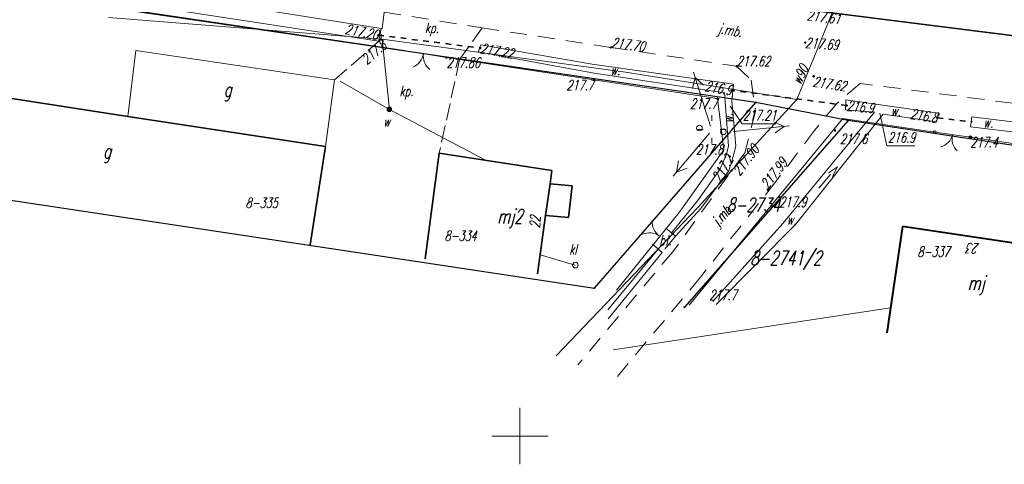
# Model space of a CAD drawing. Header units: millimetres. Extents: x 7501998 to 7504402, y 5666312 to 5667240.
# Tile 40 of 51: x 7503856 to 7503943, y 5666598 to 5666637. Entities that reach past the tile are written whole.
import ezdxf
from ezdxf.enums import TextEntityAlignment as Align

# ---------------------------------------------------------------- set-up
doc = ezdxf.new("R2010")
doc.units = ezdxf.units.MM
doc.header["$MEASUREMENT"] = 0
for name, pattern in [('1', [0]), ('3', [1, 0.5, -0.5]), ('4', [2.5, 1.5, -1]), ('BGS', [7.5, 7.5]), ('KOR', [0]), ('KOU', [2, 1.5, -0.5])]:
    doc.linetypes.add(name, pattern=pattern)
doc.layers.get('0').update_dxf_attribs({"color": 250, "linetype": 'CONTINUOUS', "lineweight": 100})
for name, color, linetype, lineweight in [('Dzialki', 7, '1', 30), ('EADTD_T_0', 7, 'CONTINUOUS', 18), ('EBUOA_T_1', 7, 'CONTINUOUS', 25), ('EBUPP_L_1', 7, '1', 40), ('EBUPP_L_2', 7, '1', 18), ('EBUPP_L_3', 7, '1', 35), ('EBUTN_T_0', 11, 'CONTINUOUS', 18), ('EUZOU_T_3', 7, 'CONTINUOUS', 18), ('EUZPU_L_3', 7, 'KOR', 18), ('EUZPU_L_7', 7, 'KOR', 18), ('Numery_dzialek', 7, 'CONTINUOUS', 18), ('Podzial_sekcyjny_krzyze', 7, '1', 18), ('Punkty', 7, 'CONTINUOUS', 9), ('SDROK_T_0', 7, 'CONTINUOUS', 18), ('SDROK_T_1', 7, 'CONTINUOUS', 18), ('SDRPK_L_0', 7, '1', 35), ('SDRPK_L_1', 7, '4', 18), ('SDRPT_L_0', 7, '3', 35), ('SZOPO_L_0', 7, 'BGS', 18), ('SZOPO_T_0', 7, 'CONTINUOUS', 18), ('UEEPA_T_3', 7, 'CONTINUOUS', 18), ('UKKOA_T_3', 14, 'CONTINUOUS', 18), ('UKKPA_T_7', 23, 'CONTINUOUS', 18), ('UKKPOR_L_1', 23, '1', 18), ('UWWOA_T_0', 5, 'CONTINUOUS', 18), ('UWWOO_T_0', 5, 'CONTINUOUS', 18), ('UWWPA_T_1', 5, 'CONTINUOUS', 18), ('UWWPO_L_1', 5, '1', 18), ('WUKOS_T_0', 7, 'CONTINUOUS', 35), ('WUKOS_T_1', 7, 'CONTINUOUS', 15)]:
    doc.layers.add(name, color=color, linetype=linetype, lineweight=lineweight)
doc.styles.get("Standard").update_dxf_attribs({"font": 'Simplex.SHX', "width": 0.75})

# ---------------------------------------------------------------- blocks, each defined once
blk = doc.blocks.new('GRO')
at = {"linetype": 'Continuous'}
blk.add_circle((0, 0), 0.045, dxfattribs=at)
blk = doc.blocks.new('KCI')
at = {"linetype": 'Continuous'}
for p, q in [((0, 0), (1.585, 0)), ((1.585, 0.25), (2.5, 0)), ((1.585, -0.25), (2.5, 0))]:
    blk.add_line(p, q, dxfattribs=at)
blk = doc.blocks.new('BGB')
at = {"linetype": 'Continuous'}
for centre, start, end in [((-1.5, 0), 359.99955, 60), ((1.5, 0), 120, 180.00045)]:
    blk.add_arc(centre, 1.5, start, end, dxfattribs=at)
blk = doc.blocks.new('ARM')
at = {"linetype": 'Continuous'}
blk.add_circle((0, 0), 0.125, dxfattribs=at)
blk = doc.blocks.new('SLS')
at = {"linetype": 'Continuous'}
blk.add_circle((0, 0), 0.25, dxfattribs=at)
blk = doc.blocks.new('PNN')
at = {"linetype": 'Continuous'}
for p, q in [((0.25, 0), (5.25, 0)), ((3.9, 0.5), (4.76605, 0)), ((4.76605, 0), (3.9, -0.5))]:
    blk.add_line(p, q, dxfattribs=at)
blk = doc.blocks.new('LAT')
at = {"linetype": 'Continuous'}
for p, q in [((-0.53035, 0.53035), (-0.8839, 0.8839)), ((0.53035, 0.53035), (0.8839, 0.8839)), ((-0.53035, -0.53035), (-0.8839, -0.8839)), ((0.53035, -0.53035), (0.8839, -0.8839))]:
    blk.add_line(p, q, dxfattribs=at)
blk = doc.blocks.new('WLZ')
at = {"linetype": 'Continuous'}
blk.add_circle((0, 0), 0.25, dxfattribs=at)
blk = doc.blocks.new('ZAS')
at = {"linetype": 'Continuous'}
for radius in [0.2, 0.175, 0.15, 0.125, 0.1, 0.075, 0.05, 0.025, 0.00715]:
    blk.add_circle((0, 0), radius, dxfattribs=at)
blk = doc.blocks.new('WSP')
at = {"linetype": 'Continuous'}
blk.add_circle((0, 0), 0.045, dxfattribs=at)

msp = doc.modelspace()

# ---------------------------------------------------------------- linework, layer by layer
at = {"layer": 'Dzialki'}
for p, q in [((7503920.91, 5666629.58), (7503776.07, 5666650.87)), ((7503773.28, 5666633.24), (7503906.6, 5666613.12)), ((7503906.6, 5666613.12), (7503920.91, 5666629.58)), ((7503929.07, 5666627.98), (7503920.91, 5666629.58)), ((7503929.07, 5666627.98), (7503914.57, 5666611.43)), ((7503954.57, 5666624.12), (7503929.07, 5666627.98))]:
    msp.add_line(p, q, dxfattribs=at)
at = {"layer": 'EBUPP_L_1', "linetype": '1'}
for p, q in [((7503933.879, 5666618.587), (7503932.51, 5666609.156)), ((7503944.746, 5666616.958), (7503933.879, 5666618.587))]:
    msp.add_line(p, q, dxfattribs=at)
at = {"layer": 'EBUPP_L_2', "linetype": '1'}
for p, q in [((7503865.983, 5666634.181), (7503865.27, 5666628.349)), ((7503883.588, 5666631.59), (7503865.983, 5666634.181)), ((7503882.794, 5666625.669), (7503883.588, 5666631.59))]:
    msp.add_line(p, q, dxfattribs=at)
at = {"layer": 'EBUPP_L_3', "linetype": '1'}
for p, q in [((7503845.76, 5666631.34), (7503865.27, 5666628.35)), ((7503865.27, 5666628.35), (7503882.79, 5666625.67)), ((7503882.79, 5666625.67), (7503881.42, 5666616.97)), ((7503892.85, 5666625.09), (7503891.6, 5666615.73)), ((7503892.85, 5666625.09), (7503902.84, 5666623.55)), ((7503902.67, 5666622.38), (7503902.84, 5666623.55)), ((7503902.28, 5666619.57), (7503902.67, 5666622.38)), ((7503904.641, 5666622.193), (7503902.67, 5666622.381)), ((7503904.294, 5666619.383), (7503904.641, 5666622.193)), ((7503901.57, 5666614.4), (7503902.28, 5666619.57)), ((7503902.283, 5666619.57), (7503904.294, 5666619.383))]:
    msp.add_line(p, q, dxfattribs=at)
at = {"layer": 'EUZPU_L_3', "linetype": '1'}
for p, q in [((7503860.41, 5666640.47), (7503887.72, 5666636.15)), ((7503887.49, 5666635.03), (7503860.25, 5666639.19)), ((7503887.72, 5666636.15), (7503887.49, 5666635.03)), ((7503896.29, 5666634.08), (7503896.55, 5666634.69)), ((7503906.41, 5666632.98), (7503896.55, 5666634.69)), ((7503896.29, 5666634.08), (7503906.58, 5666632.18)), ((7503906.41, 5666632.98), (7503918.93, 5666631.2)), ((7503918.12, 5666630.44), (7503906.58, 5666632.18)), ((7503918.12, 5666630.44), (7503918.47, 5666625.7)), ((7503928.86, 5666629.81), (7503928.84, 5666628.92)), ((7503937.09, 5666628.62), (7503928.86, 5666629.81)), ((7503928.84, 5666628.92), (7503931.42, 5666628.71)), ((7503932.18, 5666628.53), (7503936.9, 5666627.86)), ((7503936.9, 5666627.86), (7503937.09, 5666628.62)), ((7503939.92, 5666627.42), (7503940.041, 5666628.307)), ((7503940.041, 5666628.307), (7503946.05, 5666627.56)), ((7503945.87, 5666626.7), (7503939.92, 5666627.42)), ((7503918.47, 5666625.7), (7503918.26, 5666624.92)), ((7503918.8, 5666624.47), (7503919.14, 5666625.7)), ((7503918.26, 5666624.92), (7503917.699, 5666623.629))]:
    msp.add_line(p, q, dxfattribs=at)
at = {"layer": 'EUZPU_L_3', "linetype": 'KOR'}
for p, q in [((7503915.729, 5666620.85), (7503913.414, 5666618.03)), ((7503913.77, 5666617.73), (7503916.014, 5666620.173)), ((7503913.414, 5666618.03), (7503913.77, 5666617.73)), ((7503907.8, 5666611.192), (7503912.254, 5666616.582)), ((7503912.6, 5666616.29), (7503907.82, 5666610.41)), ((7503912.254, 5666616.582), (7503912.6, 5666616.29))]:
    msp.add_line(p, q, dxfattribs=at)
at = {"layer": 'EUZPU_L_7', "linetype": '3'}
for p, q in [((7503918.76, 5666629.73), (7503918.93, 5666631.2)), ((7503918.76, 5666629.73), (7503918.93, 5666631.2)), ((7503917.699, 5666623.629), (7503915.729, 5666620.85)), ((7503917.699, 5666623.629), (7503915.729, 5666620.85)), ((7503918.492, 5666623.512), (7503916.014, 5666620.173)), ((7503918.492, 5666623.512), (7503916.014, 5666620.173))]:
    msp.add_line(p, q, dxfattribs=at)
at = {"layer": 'EUZPU_L_7', "linetype": '1'}
for p, q in [((7503918.76, 5666629.73), (7503918.93, 5666631.2)), ((7503918.76, 5666629.73), (7503919.14, 5666625.7)), ((7503931.42, 5666628.71), (7503923.284, 5666618.855)), ((7503932.18, 5666628.53), (7503924.428, 5666618.799)), ((7503918.492, 5666623.512), (7503918.8, 5666624.47)), ((7503917.699, 5666623.629), (7503915.729, 5666620.85)), ((7503918.492, 5666623.512), (7503916.014, 5666620.173))]:
    msp.add_line(p, q, dxfattribs=at)
at = {"layer": 'EUZPU_L_7', "linetype": 'KOR'}
for p, q in [((7503923.284, 5666618.855), (7503917.09, 5666611.922)), ((7503924.428, 5666618.799), (7503917.39, 5666611.658))]:
    msp.add_line(p, q, dxfattribs=at)
at = {"layer": 'Podzial_sekcyjny_krzyze'}
for p, q in [((7503900, 5666597.5), (7503900, 5666602.5)), ((7503897.5, 5666600), (7503902.5, 5666600))]:
    msp.add_line(p, q, dxfattribs=at)
at = {"layer": 'SDRPK_L_0', "linetype": '1'}
msp.add_line((7503925.5, 5666637.78), (7503945.54, 5666635.27), dxfattribs=at)
at = {"layer": 'SDRPK_L_1', "linetype": 'KOU'}
for p, q in [((7503887.964, 5666637.593), (7503887.675, 5666635.164)), ((7503896.66, 5666636.2), (7503894.66, 5666633.4)), ((7503887.675, 5666635.164), (7503883.588, 5666631.59)), ((7503894.66, 5666633.4), (7503892.85, 5666625.09))]:
    msp.add_line(p, q, dxfattribs=at)
at = {"layer": 'SDRPK_L_1', "linetype": '4'}
for p, q in [((7503887.964, 5666637.593), (7503896.66, 5666636.2)), ((7503896.66, 5666636.2), (7503908.06, 5666634.46)), ((7503908.06, 5666634.46), (7503919.2, 5666632.79)), ((7503919.2, 5666632.79), (7503920.492, 5666631.552)), ((7503920.492, 5666631.552), (7503920.875, 5666628.782)), ((7503930.137, 5666631.272), (7503928.065, 5666629.491)), ((7503946.1, 5666629.19), (7503930.137, 5666631.272)), ((7503928.065, 5666629.491), (7503926.107, 5666627.108)), ((7503920.875, 5666628.782), (7503919.91, 5666625.13)), ((7503926.107, 5666627.108), (7503922.682, 5666622.584)), ((7503919.91, 5666625.13), (7503913.548, 5666616.353)), ((7503922.682, 5666622.584), (7503916.001, 5666614.105)), ((7503913.77, 5666617.73), (7503912.6, 5666616.29)), ((7503913.77, 5666617.73), (7503912.933, 5666618.437)), ((7503912.6, 5666616.29), (7503911.736, 5666617.02)), ((7503913.548, 5666616.353), (7503905.139, 5666606.322)), ((7503916.001, 5666614.105), (7503908.001, 5666604.515))]:
    msp.add_line(p, q, dxfattribs=at)
at = {"layer": 'SDRPT_L_0', "linetype": '3'}
for p, q in [((7503887.46, 5666635.56), (7503896.5, 5666634.4)), ((7503928.95, 5666629.31), (7503918.79, 5666630.66)), ((7503936.99, 5666628.21), (7503940.05, 5666627.85))]:
    msp.add_line(p, q, dxfattribs=at)
at = {"layer": 'SZOPO_L_0', "linetype": 'BGS'}
for p, q in [((7503859.73, 5666638.68), (7503889.4, 5666634.25)), ((7503893.5, 5666633.56), (7503889.4, 5666634.25)), ((7503894.66, 5666633.4), (7503893.5, 5666633.56)), ((7503917.49, 5666629.93), (7503894.66, 5666633.4)), ((7503917.49, 5666629.93), (7503918.06, 5666625.39)), ((7503928.59, 5666628.15), (7503915, 5666611.62)), ((7503936.74, 5666626.95), (7503928.59, 5666628.15)), ((7503939.9, 5666626.5), (7503936.74, 5666626.95)), ((7503939.9, 5666626.5), (7503936.74, 5666626.95)), ((7503946.09, 5666625.59), (7503939.9, 5666626.5)), ((7503946.09, 5666625.59), (7503939.9, 5666626.5)), ((7503918.06, 5666625.39), (7503914.106, 5666619.826)), ((7503908.56, 5666612.95), (7503914.106, 5666619.826))]:
    msp.add_line(p, q, dxfattribs=at)
at = {"layer": 'UKKPOR_L_1', "linetype": '1'}
msp.add_line((7503901.801, 5666616.086), (7503904.895, 5666615.166), dxfattribs=at)
at = {"layer": 'UWWPO_L_1', "linetype": '1'}
for p, q in [((7503924.534, 5666629.857), (7503928.993, 5666640.793)), ((7503863.572, 5666637.124), (7503887.795, 5666635.186)), ((7503863.572, 5666637.124), (7503887.795, 5666635.186)), ((7503887.795, 5666635.186), (7503888.441, 5666628.969)), ((7503887.795, 5666635.186), (7503909.354, 5666632.28)), ((7503887.795, 5666635.186), (7503888.441, 5666628.969)), ((7503887.795, 5666635.186), (7503909.354, 5666632.28)), ((7503909.354, 5666632.28), (7503924.534, 5666629.857)), ((7503909.354, 5666632.28), (7503924.534, 5666629.857)), ((7503909.354, 5666632.28), (7503924.534, 5666629.857)), ((7503888.441, 5666628.969), (7503884.081, 5666631.472)), ((7503888.441, 5666628.969), (7503884.081, 5666631.472)), ((7503924.534, 5666629.857), (7503915.728, 5666620.226)), ((7503924.534, 5666629.857), (7503915.728, 5666620.226)), ((7503888.441, 5666628.969), (7503897.001, 5666624.451)), ((7503888.441, 5666628.969), (7503897.001, 5666624.451)), ((7503915.728, 5666620.226), (7503903.224, 5666607.106)), ((7503915.728, 5666620.226), (7503903.224, 5666607.106)), ((7503908.27, 5666607.65), (7503932.831, 5666611.367))]:
    msp.add_line(p, q, dxfattribs=at)
at = {"layer": 'WUKOS_T_1', "linetype": 'Continuous'}
for p, q in [((7503918.634, 5666629.252), (7503919.682, 5666627.697)), ((7503931.881, 5666628.639), (7503932.509, 5666625.731)), ((7503931.881, 5666628.639), (7503932.509, 5666625.731)), ((7503919.682, 5666627.697), (7503922.678, 5666627.697)), ((7503932.509, 5666625.731), (7503934.985, 5666625.731)), ((7503932.509, 5666625.731), (7503934.985, 5666625.731))]:
    msp.add_line(p, q, dxfattribs=at)

# ---------------------------------------------------------------- block references
at = {"layer": 'EUZOU_T_3', "rotation": 48.50354018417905}
msp.add_blockref('KCI', (7503926.465, 5666621.995), dxfattribs=at)
msp.add_blockref('KCI', (7503926.465, 5666621.995), dxfattribs=at)
at = {"layer": 'Punkty'}
for p in [(7503920.91, 5666629.58), (7503929.07, 5666627.98), (7503906.6, 5666613.12), (7503914.57, 5666611.43)]:
    msp.add_blockref('GRO', p, dxfattribs=at)
at = {"layer": 'SZOPO_T_0'}
for p, rotation in [((7503891.45, 5666633.905), 171.9600017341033), ((7503938.32, 5666626.725), 165.8200031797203), ((7503912.35, 5666617.747), 54.48266046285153)]:
    msp.add_blockref('BGB', p, dxfattribs=dict(at, rotation=rotation))
for p in [(7503936.74, 5666626.95), (7503936.74, 5666626.95), (7503939.9, 5666626.5), (7503939.9, 5666626.5)]:
    msp.add_blockref('ARM', p, dxfattribs=at)
at = {"layer": 'UEEPA_T_3'}
for name, p, rotation in [('PNN', (7503916.954, 5666627.255), 107.5924355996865), ('PNN', (7503916.954, 5666627.255), 107.5924355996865), ('LAT', (7503916.995, 5666627.195), 135.0000039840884), ('LAT', (7503916.995, 5666627.195), 135.0000039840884), ('PNN', (7503916.954, 5666627.062), 229.9014390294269), ('PNN', (7503916.954, 5666627.062), 229.9014390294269), ('SLS', (7503918.022, 5666626.977), 224.7728685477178), ('SLS', (7503918.022, 5666626.977), 224.7728685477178), ('PNN', (7503918.667, 5666626.976), 5.886602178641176), ('PNN', (7503918.667, 5666626.976), 5.886602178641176)]:
    msp.add_blockref(name, p, dxfattribs=dict(at, rotation=rotation))
msp.add_blockref('SLS', (7503915.907, 5666627.313), dxfattribs=at)
msp.add_blockref('SLS', (7503915.907, 5666627.313), dxfattribs=at)
at = {"layer": 'UKKPA_T_7'}
msp.add_blockref('WLZ', (7503904.912, 5666615.159), dxfattribs=at)
at = {"layer": 'UWWPA_T_1'}
msp.add_blockref('ZAS', (7503888.441, 5666628.969), dxfattribs=at)
msp.add_blockref('ZAS', (7503888.441, 5666628.969), dxfattribs=at)
at = {"layer": 'WUKOS_T_0'}
for p in [(7503887.46, 5666635.56), (7503887.675, 5666635.164), (7503896.5, 5666634.4), (7503908.06, 5666634.46), (7503925.28, 5666634.89), (7503893.5, 5666633.56), (7503894.66, 5666633.4), (7503919.2, 5666632.79), (7503906.55, 5666631.57), (7503926.02, 5666631.9), (7503918.79, 5666630.66), (7503917.49, 5666629.93), (7503928.95, 5666629.31), (7503936.99, 5666628.21), (7503927.927, 5666627.091), (7503927.927, 5666627.091), (7503939.9, 5666626.5), (7503918.58, 5666624.78), (7503918.75, 5666623.54), (7503921.96, 5666621.85), (7503922.96, 5666621.21)]:
    msp.add_blockref('WSP', p, dxfattribs=at)

# ---------------------------------------------------------------- texts
at = {"layer": 'EADTD_T_0', "oblique": 15, "width": 0.7}
for s, rotation, p in [('22', 87.08001, (7503900.86, 5666618.46)), ('23', 175.96001, (7503940.66, 5666616.16))]:
    msp.add_text(s, height=0.9, rotation=rotation, dxfattribs=at).set_placement(p, align=Align.TOP_LEFT)
at = {"layer": 'EBUOA_T_1', "oblique": 15, "width": 0.7}
for s, rotation, p in [('g', 0.0651, (7503874.098, 5666630.52)), ('g', 0.07001, (7503863.42, 5666625.05)), ('mj2', 0.07001, (7503899.11, 5666619.31)), ('mj', 0.07001, (7503940.4, 5666613.4))]:
    msp.add_text(s, height=1.25, rotation=rotation, dxfattribs=at).set_placement(p, align=Align.MIDDLE)
at = {"layer": 'EBUTN_T_0', "oblique": 15, "width": 0.7}
for s, p in [('8-335', (7503875.69, 5666621.13)), ('8-334', (7503893.31, 5666618.21)), ('8-337', (7503935.2, 5666616.8))]:
    msp.add_text(s, height=0.9, dxfattribs=at).set_placement(p, align=Align.TOP_LEFT)
at = {"layer": 'EUZOU_T_3', "oblique": 15, "width": 0.7}
for p in [(7503908.018, 5666632.904), (7503932.853, 5666629.282), (7503941.051, 5666628.262), (7503923.635, 5666619.652)]:
    msp.add_text('w.', height=0.9, dxfattribs=at).set_placement(p, align=Align.TOP_LEFT)
msp.add_text('w.', height=0.9, rotation=95.02907, dxfattribs=at).set_placement((7503918.023, 5666627.695), align=Align.TOP_LEFT)
at = {"layer": 'Numery_dzialek', "oblique": 15, "width": 0.7}
for s, p in [('8-2734', (7503918.311, 5666621.127)), ('8-2741/2', (7503920.399, 5666616.416))]:
    msp.add_text(s, height=1.25, dxfattribs=at).set_placement(p, align=Align.TOP_LEFT)
at = {"layer": 'SDROK_T_0', "oblique": 15, "width": 0.7}
for rotation, p in [(350.38027, (7503917.653, 5666636.616)), (350.38027, (7503917.653, 5666636.616)), (48.91824, (7503916.897, 5666619.123)), (48.91824, (7503916.897, 5666619.123))]:
    msp.add_text('j.mb.', height=0.9, rotation=rotation, dxfattribs=at).set_placement(p, align=Align.TOP_LEFT)
msp.add_text('kp.', height=0.9, rotation=1.14577, dxfattribs=at).set_placement((7503889.95, 5666630.449), align=Align.MIDDLE)
msp.add_text('bt.', height=0.9, dxfattribs=at).set_placement((7503912.338, 5666617.812), align=Align.TOP_LEFT)
at = {"layer": 'SDROK_T_1', "oblique": 15, "width": 0.7}
msp.add_text('kp.', height=0.9, dxfattribs=at).set_placement((7503891.575, 5666636.649), align=Align.TOP_LEFT)
at = {"layer": 'UKKOA_T_3', "oblique": 15, "width": 0.7}
msp.add_text('kl', height=0.9, dxfattribs=at).set_placement((7503904.359, 5666617.012), align=Align.TOP_LEFT)
at = {"layer": 'UWWOA_T_0', "oblique": 15, "width": 0.7}
msp.add_text('w', height=0.9, dxfattribs=at).set_placement((7503887.897, 5666628.353), align=Align.TOP_LEFT)
msp.add_text('w', height=0.9, dxfattribs=at).set_placement((7503887.897, 5666628.353), align=Align.TOP_LEFT)
at = {"layer": 'UWWOO_T_0', "oblique": 15, "width": 0.7}
msp.add_text('w90', height=0.9, rotation=63.66692, dxfattribs=at).set_placement((7503924.868, 5666631.102))
at = {"layer": 'WUKOS_T_1', "oblique": 15, "width": 0.7}
for s, rotation, p in [('217.61', 352.93605, (7503925.5, 5666637.78)), ('217.62', 351.32842, (7503926.02, 5666631.9)), ('217.90', 53.27536, (7503918.75, 5666623.54))]:
    msp.add_text(s, height=0.9, rotation=rotation, dxfattribs=at).set_placement(p, align=Align.TOP_LEFT)
for s, rotation, p in [('217.20', 349.3189, (7503887.46, 5666635.56)), ('216.9', 350.95591, (7503918.79, 5666630.66)), ('216.8', 350.76949, (7503936.99, 5666628.21)), ('217.2', 59.27076, (7503918.58, 5666624.78))]:
    msp.add_text(s, height=0.9, rotation=rotation, dxfattribs=at).set_placement(p, align=Align.MIDDLE_RIGHT)
msp.add_text('217.8', height=0.9, rotation=41.49473, dxfattribs=at).set_placement((7503887.675, 5666635.164), align=Align.TOP_RIGHT)
for s, rotation, p in [('217.70', 352.5619, (7503908.06, 5666634.46)), ('217.99', 52.47418, (7503921.96, 5666621.85))]:
    msp.add_text(s, height=0.9, rotation=rotation, dxfattribs=at).set_placement(p)
for s, rotation, p in [('217.69', 355.74251, (7503925.28, 5666634.89)), ('217.22', 350.42422, (7503896.5, 5666634.4)), ('216.9', 354.40519, (7503928.95, 5666629.31))]:
    msp.add_text(s, height=0.9, rotation=rotation, dxfattribs=at).set_placement(p, align=Align.MIDDLE_LEFT)
for s, p in [('217.86', (7503893.5, 5666633.56)), ('217.21', (7503919.762, 5666628.897)), ('217.6', (7503928.34, 5666626.803)), ('217.6', (7503928.34, 5666626.803)), ('216.9', (7503932.59, 5666626.931)), ('216.9', (7503932.59, 5666626.931)), ('217.4', (7503939.9, 5666626.5)), ('217.9', (7503922.96, 5666621.21)), ('217.7', (7503916.767, 5666612.959)), ('217.7', (7503916.767, 5666612.959))]:
    msp.add_text(s, height=0.9, dxfattribs=at).set_placement(p, align=Align.TOP_LEFT)
msp.add_text('217.62', height=0.9, dxfattribs=at).set_placement((7503919.2, 5666632.79))
for p in [(7503906.55, 5666631.57), (7503917.49, 5666629.93)]:
    msp.add_text('217.7', height=0.9, dxfattribs=at).set_placement(p, align=Align.TOP_RIGHT)
msp.add_text('217.8', height=0.9, dxfattribs=at).set_placement((7503918.02, 5666625.41), align=Align.MIDDLE_RIGHT)

doc.saveas('drawing.dxf')
